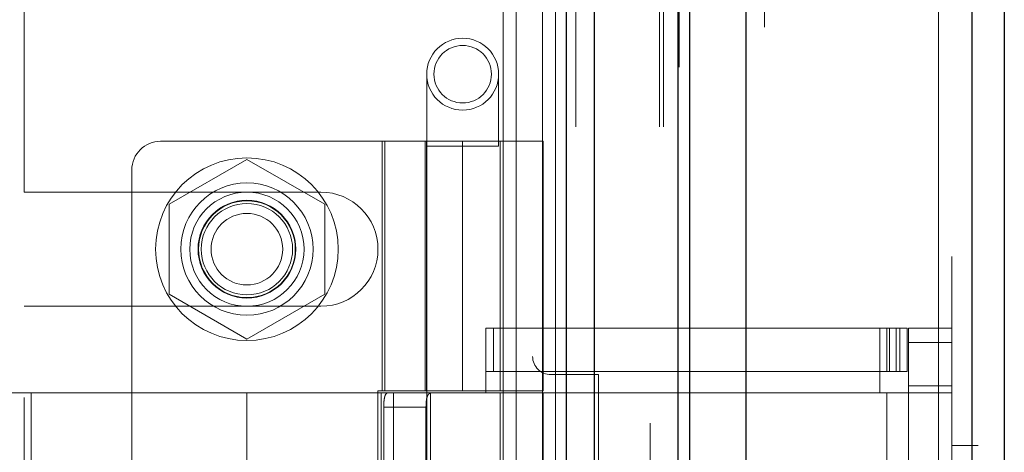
# Model space of a CAD drawing. Header units: inches. Extents: x 0.2 to 10.8, y 0.2 to 8.2.
# Tile 39 of 145: x 1.8501 to 1.9999, y 3.4322 to 3.498. Entities that reach past the tile are written whole.
import ezdxf

# ---------------------------------------------------------------- set-up
doc = ezdxf.new("R2010")
doc.units = ezdxf.units.IN
doc.header["$MEASUREMENT"] = 0
doc.linetypes.add('HIDDEN', pattern=[0.075, 0.05, -0.025])
doc.layers.add('DIMENSIONS', color=140, linetype='Continuous')
doc.styles.add('SLDTEXTSTYLE0', font='TXT', dxfattribs={"width": 0.7})
doc.dimstyles.new('SLDDIMSTYLE1', dxfattribs={"dimtxt": 0.084961, "dimasz": 0.13, "dimexe": 0, "dimexo": 0.0625, "dimgap": 0.02124, "dimtad": 0, "dimtih": 1, "dimtoh": 1, "dimlfac": 18, "dimrnd": 1e-09, "dimzin": 12, "dimdsep": 46, "dimtxsty": 'SLDTEXTSTYLE0', "dimsah": 1, "dimcen": 0.09, "dimadec": 0, "dimazin": 3, "dimtfac": 1, "dimtmove": 0, "dimatfit": 0, "dimfxl": 0, "dimfrac": 2, "dimtolj": 1, "dimtzin": 12, "dimarcsym": 0})

# ---------------------------------------------------------------- blocks, each defined once
blk = doc.blocks.new('_D_8')
at = {"layer": 'DIMENSIONS'}
for p, q in [((0.96529, 3.21358), (0.96529, 3.46358)), ((1.83722, 3.21358), (0.84029, 3.21358)), ((1.01713, 3.07775), (0.84029, 3.07775)), ((0.96529, 2.79154), (0.96529, 3.07775)), ((0.43451, 2.79154), (0.40598, 2.79154)), ((0.40598, 2.79154), (0.40598, 2.6565)), ((0.68697, 2.79154), (0.7155, 2.79154)), ((0.7155, 2.79154), (0.7155, 2.6565)), ((0.84015, 2.79154), (0.96529, 2.79154)), ((0.40598, 2.6565), (0.43451, 2.6565)), ((0.7155, 2.6565), (0.68697, 2.6565))]:
    blk.add_line(p, q, dxfattribs=at)
for points in [[(0.96529, 3.21358), (0.98529, 3.34358), (0.94529, 3.34358)], [(0.96529, 3.07775), (0.94529, 2.94775), (0.98529, 2.94775)]]:
    blk.add_solid(points, dxfattribs=at)
at = {"layer": 'DIMENSIONS', "char_height": 0.083333, "attachment_point": 1, "style": 'SLDTEXTSTYLE0'}
for s, insert in [('2.45', (0.43451, 2.91798)), ('62.1', (0.43451, 2.76393))]:
    blk.add_mtext(s, dxfattribs=dict(at, insert=insert))
blk = doc.blocks.new('_D_9')
at = {"layer": 'DIMENSIONS'}
for p, q in [((0.55211, 3.58147), (0.55211, 3.83147)), ((1.83722, 3.58147), (0.42711, 3.58147)), ((0.39054, 3.41196), (0.36201, 3.41196)), ((0.36201, 3.41196), (0.36201, 3.27693)), ((0.71368, 3.41196), (0.74221, 3.41196)), ((0.74221, 3.41196), (0.74221, 3.27693)), ((0.36201, 3.27693), (0.39054, 3.27693)), ((0.74221, 3.27693), (0.71368, 3.27693)), ((1.83722, 3.21358), (0.42711, 3.21358)), ((0.55211, 3.21358), (0.55211, 2.96358))]:
    blk.add_line(p, q, dxfattribs=at)
for points in [[(0.55211, 3.58147), (0.57211, 3.71147), (0.53211, 3.71147)], [(0.55211, 3.21358), (0.53211, 3.08358), (0.57211, 3.08358)]]:
    blk.add_solid(points, dxfattribs=at)
at = {"layer": 'DIMENSIONS', "char_height": 0.083333, "attachment_point": 1, "style": 'SLDTEXTSTYLE0'}
for s, insert in [('6.62', (0.42588, 3.5384)), ('168.2', (0.39054, 3.38435))]:
    blk.add_mtext(s, dxfattribs=dict(at, insert=insert))

msp = doc.modelspace()

# ---------------------------------------------------------------- linework, layer by layer
at = {"color": 7, "linetype": 'Continuous', "lineweight": 25}
for p, q in [((1.9333065, 3.0817514), (1.9333065, 5.0456377)), ((1.9375491, 3.0817514), (1.9375491, 5.0448509)), ((1.9502665, 3.0817514), (1.9502665, 5.0388685)), ((1.9520238, 3.0817514), (1.9520238, 5.0386959)), ((1.9605592, 5.0215598), (1.9605592, 3.0991544)), ((1.9949065, 5.0155034), (1.9949065, 3.1052107)), ((1.9998646, 5.01354), (1.9998646, 3.1071742))]:
    msp.add_line(p, q, dxfattribs=at)
at = {"color": 7, "linetype": 'HIDDEN', "lineweight": 18}
for p, q in [((1.9333065, 5.0456377), (1.9333065, 3.0817514)), ((1.9333065, 5.0456377), (1.9333065, 3.0817514)), ((1.9333065, 3.0817514), (1.9333065, 5.0456377)), ((1.9347207, 3.0817514), (1.9347207, 5.0448509)), ((1.9347207, 3.0817514), (1.9347207, 5.0448509)), ((1.9375491, 3.0817514), (1.9375491, 5.0448509)), ((1.947438, 3.0817514), (1.947438, 5.0388685)), ((1.947438, 3.0817514), (1.947438, 5.0388685)), ((1.9480238, 3.0817514), (1.9480238, 5.0386959)), ((1.9502665, 3.0817514), (1.9502665, 5.0388685)), ((1.9504359, 3.0908408), (1.9504359, 5.0298734)), ((1.9633762, 3.0969317), (1.9633762, 5.0237825)), ((1.9633762, 3.0969317), (1.9633762, 5.0237825)), ((1.9598646, 5.0215598), (1.9598646, 3.0991544)), ((1.9630927, 3.0996011), (1.9630927, 5.0211131)), ((1.9634324, 3.099661), (1.9634324, 5.0210532)), ((1.9648013, 3.1003108), (1.9648013, 5.0204034)), ((1.9526061, 3.1008133), (1.9526061, 5.0199042)), ((1.9641398, 5.0195728), (1.9641398, 3.101122)), ((1.9493643, 5.0178677), (1.9493643, 3.1028389)), ((1.960491, 5.0177637), (1.960491, 3.1029504)), ((1.9605088, 3.1028106), (1.9605088, 5.0179036)), ((1.9745844, 3.1033533), (1.9745844, 5.0173609)), ((1.9608099, 3.103453), (1.9608099, 5.0172611)), ((1.9608099, 3.103453), (1.9608099, 5.0172611)), ((1.9663999, 3.1042471), (1.9663999, 5.0164683)), ((1.97363, 5.0167448), (1.97363, 3.1039721)), ((1.964822, 3.1053422), (1.964822, 5.015372)), ((1.9753713, 3.1060421), (1.9753713, 5.0146743)), ((1.9942119, 5.0155034), (1.9942119, 3.1052107)), ((1.9942119, 3.1052107), (1.9942119, 5.0155034)), ((1.9949065, 3.1052107), (1.9949065, 5.0155034)), ((1.9741948, 3.1068882), (1.9741948, 5.013826)), ((1.9808728, 3.1077564), (1.9808728, 5.0129577)), ((1.9958646, 5.01354), (1.9958646, 3.1071742)), ((1.9548972, 3.1083287), (1.9548972, 5.0123857)), ((1.9811613, 3.1082436), (1.9811613, 5.0124706)), ((1.9501451, 5.0075795), (1.9501451, 3.1131344)), ((1.9618192, 3.1133884), (1.9618192, 5.0073257)), ((1.9618192, 3.1133884), (1.9618192, 5.0073257)), ((1.9632016, 5.0073257), (1.9632016, 3.1133884)), ((1.9632016, 3.1133884), (1.9632016, 5.0073257)), ((1.9634794, 3.1136662), (1.9634794, 5.007048)), ((1.9654238, 5.007048), (1.9654238, 3.1136662)), ((1.9657016, 3.1133884), (1.9657016, 5.0073257)), ((1.9657016, 5.0073257), (1.9657016, 3.1133884)), ((1.9664837, 3.1133884), (1.9664837, 5.0073257)), ((1.9725974, 3.1133884), (1.9725974, 5.0073257)), ((1.9748941, 3.1133884), (1.9748941, 5.0073257)), ((1.9750355, 3.1138312), (1.9750355, 5.006885)), ((1.9789173, 3.1133884), (1.9789173, 5.0073257)), ((1.9806057, 3.1133884), (1.9806057, 5.0073257)), ((1.9806057, 3.1133884), (1.9806057, 5.0073257)), ((1.9612572, 3.113944), (1.9612572, 5.0067702)), ((1.9612572, 3.113944), (1.9612572, 5.0067702)), ((1.9693494, 3.1139995), (1.9693494, 5.0067423)), ((1.9614201, 3.1153849), (1.9614201, 5.0053293)), ((1.9673443, 5.0042817), (1.9673443, 3.1164229)), ((1.9697144, 3.1162519), (1.9697144, 5.0044623)), ((1.9697144, 3.1162519), (1.9697144, 5.0044623)), ((1.9760452, 3.1156324), (1.9760452, 5.0050818)), ((1.9612102, 3.1179972), (1.9612102, 5.002717)), ((1.9612102, 3.1179972), (1.9612102, 5.002717)), ((1.9724183, 5.0037288), (1.9724183, 3.1169863)), ((1.9608454, 3.1185126), (1.9608454, 5.0022016)), ((1.9608454, 3.1185126), (1.9608454, 5.0022016)), ((1.9506283, 4.999994), (1.9506283, 3.1207295)), ((1.9506283, 4.9999707), (1.9506283, 3.1207204)), ((1.9533842, 3.1212395), (1.9533842, 4.9994746)), ((1.9460238, 3.1366959), (1.9460238, 4.9839737)), ((1.9460238, 3.1366959), (1.9460238, 4.9839737)), ((1.9460238, 3.1366959), (1.9460238, 4.9839737)), ((1.9460238, 3.1366959), (1.9460238, 4.9839737)), ((1.9898646, 3.1620515), (1.9898646, 4.9586626)), ((1.9898646, 3.1620515), (1.9898646, 4.9586626)), ((1.9898646, 4.9586626), (1.9898646, 3.1620515)), ((1.9898646, 4.9586626), (1.9898646, 3.1620515)), ((1.9918646, 3.1620515), (1.9918646, 4.9586626)), ((1.9281349, 4.011057), (1.9281349, 3.4468348)), ((1.9236349, 3.2135848), (1.9236349, 3.5814737)), ((1.9236349, 3.2135848), (1.9236349, 3.5814737)), ((1.9256349, 3.2135848), (1.9256349, 3.5814737)), ((1.9296349, 3.2135848), (1.9296349, 3.5814737)), ((1.9316349, 3.2135848), (1.9316349, 3.5814737)), ((1.9316349, 3.2135848), (1.9316349, 3.5814737)), ((1.8508016, 3.4718209), (1.8508016, 3.5266473)), ((1.9120308, 3.4897571), (1.9120308, 3.478821)), ((1.9229669, 3.478821), (1.9229669, 3.4897571)), ((1.9174989, 3.4795559), (1.8715671, 3.4795559)), ((1.9052504, 3.4795559), (1.9052504, 3.4416075)), ((1.9056678, 3.4416075), (1.9056678, 3.4795559)), ((1.9118121, 3.4795559), (1.9118121, 3.4416075)), ((1.9120059, 3.4795559), (1.9120059, 3.4416075)), ((1.9120308, 3.478821), (1.9229669, 3.478821)), ((1.9120308, 3.478821), (1.9120308, 3.314779)), ((1.9174989, 3.4795559), (1.9174989, 3.4416075)), ((1.9174989, 3.4795559), (1.9297473, 3.4795559)), ((1.9174989, 3.4416075), (1.9174989, 3.4795559)), ((1.9229669, 3.314779), (1.9229669, 3.478821)), ((1.9231857, 3.4416075), (1.9231857, 3.4795559)), ((1.9297473, 3.4416075), (1.9297473, 3.4795559)), ((1.8846905, 3.4768043), (1.8728571, 3.4699723)), ((1.8965238, 3.4699723), (1.8846905, 3.4768043)), ((1.8671927, 3.4751814), (1.8671927, 3.3198884)), ((1.8508016, 3.4718209), (1.8959405, 3.4718209)), ((1.8728571, 3.4699723), (1.8728571, 3.4563084)), ((1.8965238, 3.4563084), (1.8965238, 3.4699723)), ((1.8728571, 3.4563084), (1.8846905, 3.4494764)), ((1.8846905, 3.4494764), (1.8965238, 3.4563084)), ((1.8508016, 3.3405987), (1.8508016, 3.4544598)), ((1.8508016, 3.4544598), (1.8959405, 3.4544598)), ((1.9209984, 3.451122), (1.9809284, 3.451122)), ((1.9209984, 3.4412794), (1.9209984, 3.451122)), ((1.9221938, 3.4445603), (1.9221938, 3.451122)), ((1.9809284, 3.4412794), (1.9809284, 3.451122)), ((1.9809284, 3.451122), (1.9820221, 3.451122)), ((1.9820221, 3.451122), (1.9820221, 3.4445603)), ((1.9820221, 3.451122), (1.9839906, 3.451122)), ((1.9824295, 3.4445603), (1.9824295, 3.451122)), ((1.9834214, 3.4445603), (1.9834214, 3.451122)), ((1.9839906, 3.4445603), (1.9839906, 3.451122)), ((1.9839906, 3.451122), (1.9850842, 3.451122)), ((1.9839906, 3.4445603), (1.9839906, 3.451122)), ((1.9850842, 3.4445603), (1.9850842, 3.451122)), ((1.9918646, 3.451122), (1.9853029, 3.451122)), ((1.9853029, 3.4489347), (1.9853029, 3.451122)), ((1.9918646, 3.4489347), (1.9853029, 3.4489347)), ((1.9853029, 3.4489347), (1.9853029, 3.4423731)), ((1.9918646, 3.4489347), (1.9853029, 3.4489347)), ((1.9209984, 3.4445603), (1.9809284, 3.4445603)), ((1.9381349, 3.444057), (1.9309127, 3.444057)), ((1.9381349, 3.3510014), (1.9381349, 3.444057)), ((1.9820221, 3.4445603), (1.9809284, 3.4445603)), ((1.9839906, 3.4445603), (1.9820221, 3.4445603)), ((1.9850842, 3.4445603), (1.9839906, 3.4445603)), ((1.9853029, 3.4412794), (1.9853029, 3.4423731)), ((1.9853029, 3.4423731), (1.9918646, 3.4423731)), ((1.8846905, 3.4412794), (1.8453204, 3.4412794)), ((1.8518821, 3.4412794), (1.8518821, 3.4217487)), ((1.8846905, 3.4412794), (1.8846905, 3.421275)), ((1.9051261, 3.4412794), (1.8846905, 3.4412794)), ((1.8846905, 3.4412794), (1.8846905, 3.421275)), ((1.8846905, 3.4412794), (1.8846905, 3.4217487)), ((1.8846905, 3.4412794), (1.8846905, 3.4217487)), ((1.9045742, 3.4416075), (1.9174989, 3.4416075)), ((1.9045742, 3.4416075), (1.9045742, 3.3534623)), ((1.9051261, 3.4412794), (1.9051261, 3.3537904)), ((1.9070007, 3.4412794), (1.9051261, 3.4412794)), ((1.9051261, 3.4412794), (1.9051261, 3.3537904)), ((1.9070007, 3.4412794), (1.9070007, 3.3537904)), ((1.9297473, 3.4412794), (1.9070007, 3.4412794)), ((1.9126247, 3.4412794), (1.9126247, 3.3537904)), ((1.9297473, 3.4416075), (1.9174989, 3.4416075)), ((1.9231857, 3.3537904), (1.9231857, 3.4412794)), ((1.9297473, 3.3537904), (1.9297473, 3.4412794)), ((1.9297473, 3.4412794), (1.9809284, 3.4412794)), ((1.9297473, 3.4412794), (1.9809284, 3.4412794)), ((1.9820221, 3.4412794), (1.9809284, 3.4412794)), ((1.9820221, 3.4412794), (1.9820221, 3.3537904)), ((1.9918646, 3.4412794), (1.9820221, 3.4412794)), ((1.9820221, 3.4412794), (1.9820221, 3.3537904)), ((1.9853029, 3.4412794), (1.9853029, 3.3537904)), ((1.905489, 3.4390922), (1.905489, 3.3559776)), ((1.905489, 3.4390922), (1.9119229, 3.4390922)), ((1.9119229, 3.4390922), (1.9119229, 3.3559776)), ((1.9958646, 3.4332737), (1.9918646, 3.4332737))]:
    msp.add_line(p, q, dxfattribs=at)
at = {"color": 7, "linetype": 'HIDDEN', "lineweight": 18, "flags": 128}
for points in [[(1.9480978, 5.0299115), (1.9480975, 4.0680214), (1.9480978, 3.0908029)], [(1.9480978, 5.0299107), (1.9480975, 4.0502849), (1.9480978, 3.0908006)], [(1.9493643, 5.0178842), (1.9493642, 4.0995679), (1.9493643, 3.1028313)], [(1.950145, 5.0075801), (1.9501446, 4.0402087), (1.950145, 3.1131458)], [(1.9548891, 3.1142707), (1.9548892, 4.0526806), (1.9548891, 5.0064426)]]:
    msp.add_lwpolyline(points, dxfattribs=at)
at = {"color": 7, "linetype": 'HIDDEN', "lineweight": 18}
for centre, radius in [((1.9174989, 3.4897571), 0.0054681), ((1.9174989, 3.4897571), 0.0043745), ((1.8846905, 3.4631403), 0.0138889), ((1.8846905, 3.4631517), 0.0100612), ((1.8846905, 3.4631403), 0.0086806), ((1.8846905, 3.4631517), 0.0074366), ((1.8846905, 3.4631403), 0.0073611), ((1.8846905, 3.4631403), 0.0069444), ((1.8846905, 3.4631403), 0.0054417)]:
    msp.add_circle(centre, radius, dxfattribs=at)
for centre, radius, start, end in [((1.8715671, 3.4751814), 0.0043745, 90, 180), ((1.8959405, 3.4631403), 0.0086806, 270, 90), ((1.9309127, 3.4468348), 0.0027778, 180, 270)]:
    msp.add_arc(centre, radius, start, end, dxfattribs=at)
for points in [[(1.905489, 3.4390922), (1.905489, 3.439382), (1.9054999, 3.4396664), (1.9055462, 3.4401972), (1.9055819, 3.4404403), (1.9056824, 3.4408438), (1.9057483, 3.4410062), (1.9059089, 3.4412228), (1.906005, 3.4412794), (1.9061117, 3.4412794)], [(1.9127814, 3.4412794), (1.9126177, 3.4412794), (1.9124756, 3.4412289), (1.9122434, 3.4410191), (1.9121545, 3.4408596), (1.912026, 3.4404566), (1.9119848, 3.4402104), (1.9119338, 3.4396767), (1.9119229, 3.4393857), (1.9119229, 3.4390922)]]:
    msp.add_open_spline(points, degree=3, knots=[0, 0, 0, 0, 0.25, 0.25, 0.5, 0.5, 0.75, 0.75, 1, 1, 1, 1], dxfattribs=at)

# ---------------------------------------------------------------- dimensions: what is measured, and where the dimension line sits
at = {"layer": 'DIMENSIONS'}
for base, p2, picture, middle in [((0.5521105, 3.5814737), (1.8872183, 3.5814737), '_D_9', (0.5521105, 3.4119605)), ((0.9652936, 3.0777514), (1.0671349, 3.0777514), '_D_8', (0.9652936, 2.7915351))]:
    dim = msp.add_linear_dim(base=base, p1=(1.8872183, 3.2135848), p2=p2, angle=90, dimstyle='SLDDIMSTYLE1', dxfattribs=at)
    dim.commit()
    dim.dimension.update_dxf_attribs({"geometry": picture, "text_midpoint": middle, "dimtype": 160})

doc.saveas('drawing.dxf')
